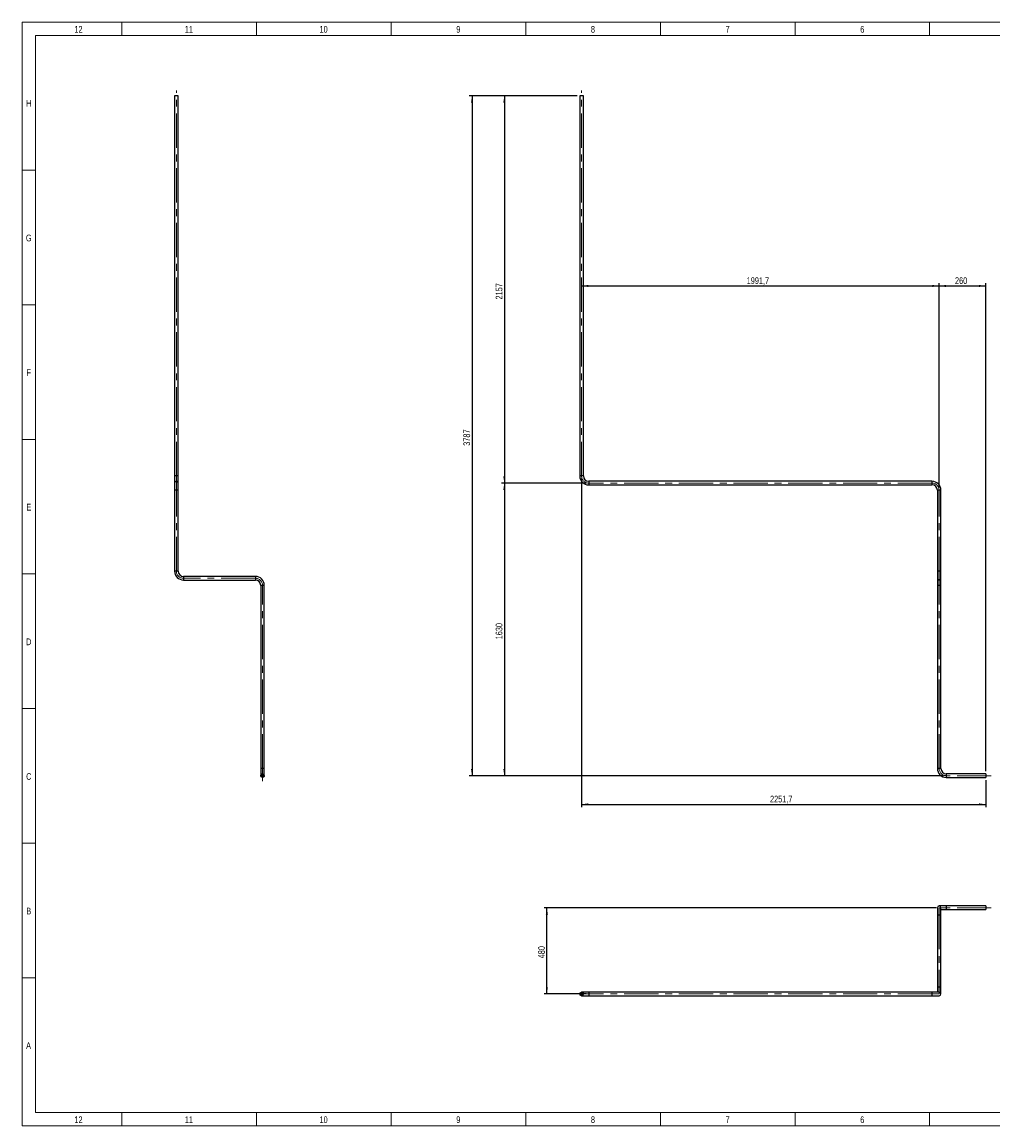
# Model space of a CAD drawing. Header units: millimetres. Extents: x 15 to 592, y 5 to 415.
# Tile 1 of 12: x 15 to 375, y 5 to 415. Entities that reach past the tile are written whole.
import ezdxf

# ---------------------------------------------------------------- set-up
doc = ezdxf.new("R2010")
doc.units = ezdxf.units.MM
doc.linetypes.add('CENTERX2', pattern=[20.32, 12.7, -2.54, 2.54, -2.54])
doc.layers.add('COTAS', color=166, linetype='Continuous')
doc.styles.add('SLDTEXTSTYLE0', font='TXT', dxfattribs={"width": 0.75})
doc.dimstyles.new('SLDDIMSTYLE0', dxfattribs={"dimtxt": 2.5, "dimasz": 2.5, "dimexe": 0, "dimexo": 0.0625, "dimtad": 1, "dimlfac": 15, "dimrnd": 1e-09, "dimzin": 12, "dimdsep": 46, "dimtxsty": 'SLDTEXTSTYLE0', "dimsah": 1, "dimcen": 0.09, "dimadec": 0, "dimazin": 3, "dimtfac": 1, "dimtofl": 0, "dimtmove": 0, "dimatfit": 3, "dimfxl": 0, "dimfrac": 2, "dimtolj": 1, "dimtzin": 12, "dimarcsym": 0})

# ---------------------------------------------------------------- blocks, each defined once
blk = doc.blocks.new('_D')
at = {"layer": 'COTAS'}
for p, q in [((222.74, 316.99), (355.52, 316.99)), ((355.52, 242.09), (355.52, 317.99))]:
    blk.add_line(p, q, dxfattribs=at)
for points in [[(222.74, 316.99), (225.24, 316.6), (225.24, 317.37)], [(355.52, 316.99), (353.02, 317.37), (353.02, 316.6)]]:
    blk.add_solid(points, dxfattribs=at)
at = {"layer": 'COTAS', "insert": (284.05, 320.21), "char_height": 2.5, "attachment_point": 1, "style": 'SLDTEXTSTYLE0'}
blk.add_mtext('1991,7', dxfattribs=at)
blk = doc.blocks.new('_D_1')
at = {"layer": 'COTAS'}
for p, q in [((355.52, 242.09), (355.52, 317.99)), ((355.52, 316.99), (372.85, 316.99)), ((372.85, 136.76), (372.85, 317.99))]:
    blk.add_line(p, q, dxfattribs=at)
for points in [[(355.52, 316.99), (358.02, 316.6), (358.02, 317.37)], [(372.85, 316.99), (370.35, 317.37), (370.35, 316.6)]]:
    blk.add_solid(points, dxfattribs=at)
at = {"layer": 'COTAS', "insert": (361.41, 320.21), "char_height": 2.5, "attachment_point": 1, "style": 'SLDTEXTSTYLE0'}
blk.add_mtext('260', dxfattribs=at)
blk = doc.blocks.new('_D_2')
at = {"layer": 'COTAS'}
for p, q in [((222.74, 245.43), (222.74, 123.43)), ((372.85, 133.43), (372.85, 123.43)), ((222.74, 124.43), (372.85, 124.43))]:
    blk.add_line(p, q, dxfattribs=at)
for points in [[(222.74, 124.43), (225.24, 124.04), (225.24, 124.81)], [(372.85, 124.43), (370.35, 124.81), (370.35, 124.04)]]:
    blk.add_solid(points, dxfattribs=at)
at = {"layer": 'COTAS', "insert": (292.71, 127.65), "char_height": 2.5, "attachment_point": 1, "style": 'SLDTEXTSTYLE0'}
blk.add_mtext('2251,7', dxfattribs=at)
blk = doc.blocks.new('_D_3')
at = {"layer": 'COTAS'}
for p, q in [((221.07, 387.56), (193.07, 387.56)), ((194.07, 387.56), (194.07, 243.76)), ((224.4, 243.76), (193.07, 243.76))]:
    blk.add_line(p, q, dxfattribs=at)
for points in [[(194.07, 387.56), (193.69, 385.06), (194.46, 385.06)], [(194.07, 243.76), (194.46, 246.26), (193.69, 246.26)]]:
    blk.add_solid(points, dxfattribs=at)
at = {"layer": 'COTAS', "insert": (190.85, 311.97), "char_height": 2.5, "attachment_point": 1, "rotation": 90, "style": 'SLDTEXTSTYLE0'}
blk.add_mtext('2157', dxfattribs=at)
blk = doc.blocks.new('_D_4')
at = {"layer": 'COTAS'}
for p, q in [((224.4, 243.76), (193.07, 243.76)), ((194.07, 243.76), (194.07, 135.09)), ((357.18, 135.09), (193.07, 135.09))]:
    blk.add_line(p, q, dxfattribs=at)
for points in [[(194.07, 243.76), (193.69, 241.26), (194.46, 241.26)], [(194.07, 135.09), (194.46, 137.59), (193.69, 137.59)]]:
    blk.add_solid(points, dxfattribs=at)
at = {"layer": 'COTAS', "insert": (190.85, 185.73), "char_height": 2.5, "attachment_point": 1, "rotation": 90, "style": 'SLDTEXTSTYLE0'}
blk.add_mtext('1630', dxfattribs=at)
blk = doc.blocks.new('_D_5')
at = {"layer": 'COTAS'}
for p, q in [((221.07, 387.56), (181.07, 387.56)), ((182.07, 387.56), (182.07, 135.09)), ((357.18, 135.09), (181.07, 135.09))]:
    blk.add_line(p, q, dxfattribs=at)
for points in [[(182.07, 387.56), (181.69, 385.06), (182.46, 385.06)], [(182.07, 135.09), (182.46, 137.59), (181.69, 137.59)]]:
    blk.add_solid(points, dxfattribs=at)
at = {"layer": 'COTAS', "insert": (178.85, 257.63), "char_height": 2.5, "attachment_point": 1, "rotation": 90, "style": 'SLDTEXTSTYLE0'}
blk.add_mtext('3787', dxfattribs=at)
blk = doc.blocks.new('SW_CENTERMARKSYMBOL_0')
at = {"layer": 'COTAS', "color": 0}
for p, q in [((-0.33, 0), (-0.83, 0)), ((0, 0), (-0.17, 0)), ((0, 0.33), (0, 0.83)), ((0, 0), (0, 0.17)), ((0, 0), (0, -0.17)), ((0, 0), (0.17, 0)), ((0.33, 0), (0.83, 0)), ((0, -0.33), (0, -0.83))]:
    blk.add_line(p, q, dxfattribs=at)
blk = doc.blocks.new('_D_6')
at = {"layer": 'COTAS'}
for p, q in [((354.52, 86.02), (208.86, 86.02)), ((209.86, 54.02), (209.86, 86.02)), ((224.4, 54.02), (208.86, 54.02))]:
    blk.add_line(p, q, dxfattribs=at)
for points in [[(209.86, 86.02), (209.47, 83.52), (210.24, 83.52)], [(209.86, 54.02), (210.24, 56.52), (209.47, 56.52)]]:
    blk.add_solid(points, dxfattribs=at)
at = {"layer": 'COTAS', "insert": (206.63, 67.25), "char_height": 2.5, "attachment_point": 1, "rotation": 90, "style": 'SLDTEXTSTYLE0'}
blk.add_mtext('480', dxfattribs=at)

msp = doc.modelspace()

# ---------------------------------------------------------------- linework, layer by layer
at = {"color": 7, "linetype": 'Continuous', "lineweight": 18}
for p, q in [((15, 5), (15, 415)), ((15, 415), (589, 415)), ((52, 410), (52, 415)), ((102, 410), (102, 415)), ((152, 410), (152, 415)), ((202, 410), (202, 415)), ((252, 410), (252, 415)), ((302, 410), (302, 415)), ((352, 410), (352, 415)), ((20, 10), (20, 410)), ((20, 410), (584, 410)), ((302, 410.001), (302, 409.999)), ((20, 360), (15, 360)), ((20, 310), (15, 310)), ((20, 260), (15, 260)), ((20, 210), (15, 210)), ((19.999, 210), (20.001, 210)), ((20, 160), (15, 160)), ((20, 110), (15, 110)), ((20, 60), (15, 60)), ((584, 10), (20, 10)), ((52, 10), (52, 5)), ((102, 10), (102, 5)), ((152, 10), (152, 5)), ((202, 10), (202, 5)), ((252, 10), (252, 5)), ((302, 9.999), (302, 10.001)), ((302, 10), (302, 5)), ((352, 10), (352, 5)), ((589, 5), (15, 5))]:
    msp.add_line(p, q, dxfattribs=at)
at = {"color": 7, "linetype": 'Continuous', "lineweight": 25}
for p, q in [((71.61008, 387.56105), (71.61008, 246.42771)), ((72.94341, 387.56105), (71.61008, 387.56105)), ((72.94341, 246.42771), (72.94341, 387.56105)), ((222.07144, 387.56105), (222.07144, 246.42771)), ((223.40477, 387.56105), (222.07144, 387.56105)), ((223.40477, 246.42771), (223.40477, 387.56105)), ((71.61008, 246.42771), (71.61008, 243.76105)), ((72.94341, 246.42771), (71.61008, 246.42771)), ((72.94341, 243.76105), (72.94341, 246.42771)), ((223.40477, 246.42771), (222.07144, 246.42771)), ((71.61008, 243.76105), (71.61008, 241.09438)), ((72.94341, 241.09438), (72.94341, 243.76105)), ((352.85144, 244.42771), (225.40477, 244.42771)), ((225.40477, 244.42771), (225.40477, 243.09438)), ((225.40477, 243.09438), (352.85144, 243.09438)), ((352.85144, 244.42771), (352.85144, 243.09438)), ((71.61008, 241.09438), (71.61008, 211.09438)), ((72.94341, 241.09438), (71.61008, 241.09438)), ((72.94341, 211.09438), (72.94341, 241.09438)), ((354.85144, 241.09438), (354.85144, 211.09438)), ((356.18477, 241.09438), (354.85144, 241.09438)), ((356.18477, 211.09438), (356.18477, 241.09438)), ((72.94341, 211.09438), (71.61008, 211.09438)), ((354.85144, 211.09438), (354.85144, 208.42771)), ((356.18477, 211.09438), (354.85144, 211.09438)), ((356.18477, 208.42771), (356.18477, 211.09438)), ((101.61008, 209.09438), (74.94341, 209.09438)), ((74.94341, 209.09438), (74.94341, 207.76105)), ((74.94341, 207.76105), (101.61008, 207.76105)), ((101.61008, 209.09438), (101.61008, 207.76105)), ((103.61008, 205.76105), (103.61008, 137.76105)), ((104.94341, 205.76105), (103.61008, 205.76105)), ((104.94341, 137.76105), (104.94341, 205.76105)), ((354.85144, 208.42771), (354.85144, 205.76105)), ((354.85144, 205.76105), (354.85144, 137.76105)), ((356.18477, 205.76105), (354.85144, 205.76105)), ((356.18477, 205.76105), (356.18477, 208.42771)), ((356.18477, 137.76105), (356.18477, 205.76105)), ((103.61008, 137.76105), (103.61008, 135.09438)), ((104.94341, 137.76105), (103.61008, 137.76105)), ((104.94341, 135.09438), (104.94341, 137.76105)), ((356.18477, 137.76105), (354.85144, 137.76105)), ((372.85144, 135.76105), (358.18477, 135.76105)), ((358.18477, 135.76105), (358.18477, 134.42771)), ((372.85144, 135.76105), (372.85144, 134.42771)), ((358.18477, 134.42771), (372.85144, 134.42771)), ((358.18477, 86.6858), (355.51811, 86.6858)), ((372.85144, 86.6858), (358.18477, 86.6858)), ((358.18477, 86.6858), (358.18477, 85.35247)), ((372.85144, 86.6858), (372.85144, 85.35247)), ((354.85144, 86.01914), (354.85144, 83.35247)), ((354.85144, 83.35247), (354.85144, 56.6858)), ((354.85144, 83.35247), (355.51811, 83.35247)), ((355.51811, 83.35247), (356.18477, 83.35247)), ((356.18477, 83.35247), (356.18477, 86.01914)), ((356.18477, 85.35247), (358.18477, 85.35247)), ((356.18477, 56.6858), (356.18477, 83.35247)), ((358.18477, 85.35247), (372.85144, 85.35247)), ((225.40477, 54.6858), (222.73811, 54.6858)), ((222.73811, 53.35247), (225.40477, 53.35247)), ((352.85144, 54.6858), (225.40477, 54.6858)), ((225.40477, 54.6858), (225.40477, 53.35247)), ((225.40477, 53.35247), (352.85144, 53.35247)), ((355.51811, 54.6858), (352.85144, 54.6858)), ((352.85144, 54.6858), (352.85144, 53.35247)), ((352.85144, 53.35247), (355.51811, 53.35247)), ((354.85144, 56.6858), (354.85144, 54.6858)), ((354.85144, 56.6858), (355.51811, 56.6858)), ((355.51811, 56.6858), (356.18477, 56.6858)), ((356.18477, 54.01914), (356.18477, 56.6858))]:
    msp.add_line(p, q, dxfattribs=at)
for centre, radius in [((104.27674, 135.09438), 0.66667), ((104.27674, 135.09438), 0.5), ((222.73811, 54.01914), 0.66667), ((222.73811, 54.01914), 0.5)]:
    msp.add_circle(centre, radius, dxfattribs=at)
for centre, radius, start, end in [((225.40477, 246.42771), 3.33333, 180, 270), ((225.40477, 246.42771), 2, 180, 270), ((72.27674, 243.76105), 0.66667, 0, 180), ((352.85144, 241.09438), 3.33333, 0, 90), ((352.85144, 241.09438), 2, 0, 90), ((74.94341, 211.09438), 3.33333, 180, 270), ((74.94341, 211.09438), 2, 180, 270), ((101.61008, 205.76105), 3.33333, 0, 90), ((101.61008, 205.76105), 2, 0, 90), ((355.51811, 208.42771), 0.66667, 180, 0), ((358.18477, 137.76105), 3.33333, 180, 270), ((358.18477, 137.76105), 2, 180, 270), ((355.51811, 86.01914), 0.66667, 90, 180), ((355.51811, 86.01914), 0.66667, 0, 90), ((355.51811, 54.01914), 0.66667, 270, 90)]:
    msp.add_arc(centre, radius, start, end, dxfattribs=at)
at = {"layer": 'COTAS', "linetype": 'CENTERX2', "lineweight": 18}
for p, q in [((72.27674, 246.42771), (72.27674, 389.56105)), ((222.73811, 246.42771), (222.73811, 389.56105)), ((72.27674, 246.42771), (72.27674, 243.76105)), ((72.27674, 243.76105), (72.27674, 241.09438)), ((352.85144, 243.76105), (225.40477, 243.76105)), ((72.27674, 211.09438), (72.27674, 241.09438)), ((355.51811, 211.09438), (355.51811, 241.09438)), ((355.51811, 211.09438), (355.51811, 208.42771)), ((101.61008, 208.42771), (74.94341, 208.42771)), ((104.27674, 137.76105), (104.27674, 205.76105)), ((355.51811, 208.42771), (355.51811, 205.76105)), ((355.51811, 137.76105), (355.51811, 205.76105)), ((104.27674, 137.76105), (104.27674, 133.09438)), ((374.85144, 135.09438), (358.18477, 135.09438)), ((355.51811, 86.01914), (358.18477, 86.01914)), ((355.51811, 83.35247), (355.51811, 86.01914)), ((355.51811, 83.35247), (355.51811, 56.6858)), ((374.85144, 86.01914), (358.18477, 86.01914)), ((220.73811, 54.01914), (225.40477, 54.01914)), ((352.85144, 54.01914), (225.40477, 54.01914)), ((352.85144, 54.01914), (355.51811, 54.01914)), ((355.51811, 54.01914), (355.51811, 56.6858))]:
    msp.add_line(p, q, dxfattribs=at)
for centre, start, end in [((225.40477, 246.42771), 180, 270), ((352.85144, 241.09438), 0, 90), ((74.94341, 211.09438), 180, 270), ((101.61008, 205.76105), 0, 90), ((358.18477, 137.76105), 180, 270)]:
    msp.add_arc(centre, 2.66667, start, end, dxfattribs=at)

# ---------------------------------------------------------------- block references
at = {"layer": 'COTAS'}
msp.add_blockref('SW_CENTERMARKSYMBOL_0', (104.27674, 135.09438), dxfattribs=at)

# ---------------------------------------------------------------- texts
at = {"color": 7, "linetype": 'Continuous', "lineweight": 0, "char_height": 2.5, "attachment_point": 2, "style": 'SLDTEXTSTYLE0'}
for s, insert in [('12', (35.94965, 413.56267)), ('11', (76.94965, 413.56267)), ('10', (126.94965, 413.56267)), ('9', (176.97483, 413.56267)), ('8', (226.97483, 413.56267)), ('7', (276.97483, 413.56267)), ('6', (326.97483, 413.56267)), ('H', (17.49392, 386.06267)), ('G', (17.49219, 336.06267)), ('F', (17.47396, 286.06267)), ('E', (17.50434, 236.06267)), ('D', (17.47135, 186.06267)), ('C', (17.47396, 136.06267)), ('B', (17.4809, 86.06267)), ('A', (17.40017, 36.06267)), ('12', (35.94965, 8.56267)), ('11', (76.94965, 8.56267)), ('10', (126.94965, 8.56267)), ('9', (176.97483, 8.56267)), ('8', (226.97483, 8.56267)), ('7', (276.97483, 8.56267)), ('6', (326.97483, 8.56267))]:
    msp.add_mtext(s, dxfattribs=dict(at, insert=insert))

# ---------------------------------------------------------------- dimensions: what is measured, and where the dimension line sits
at = {"layer": 'COTAS'}
for base, p1, p2, picture, middle in [((182.07144, 135.09438), (222.07144, 387.56105), (358.18477, 135.09438), '_D_5', (182.07144, 261.32771)), ((194.07144, 243.76105), (222.07144, 387.56105), (225.40477, 243.76105), '_D_3', (194.07144, 315.66105)), ((194.07144, 135.09438), (225.40477, 243.76105), (358.18477, 135.09438), '_D_4', (194.07144, 189.42771)), ((209.85641, 86.01914), (225.40477, 54.01914), (355.51811, 86.01914), '_D_6', (209.85641, 70.01914))]:
    dim = msp.add_linear_dim(base=base, p1=p1, p2=p2, angle=90, dimstyle='SLDDIMSTYLE0', dxfattribs=at)
    dim.commit()
    dim.dimension.update_dxf_attribs({"geometry": picture, "text_midpoint": middle, "dimtype": 160})
for base, p1, p2, picture, middle in [((355.51811, 316.9895), (222.73811, 246.42771), (355.51811, 241.09438), '_D', (289.12811, 316.9895)), ((372.85144, 316.9895), (355.51811, 241.09438), (372.85144, 135.76105), '_D_1', (364.18477, 316.9895)), ((372.85144, 124.42771), (222.73811, 246.42771), (372.85144, 134.42771), '_D_2', (297.79477, 124.42771))]:
    dim = msp.add_linear_dim(base=base, p1=p1, p2=p2, dimstyle='SLDDIMSTYLE0', dxfattribs=at)
    dim.commit()
    dim.dimension.update_dxf_attribs({"geometry": picture, "text_midpoint": middle, "dimtype": 160})

doc.saveas('drawing.dxf')
